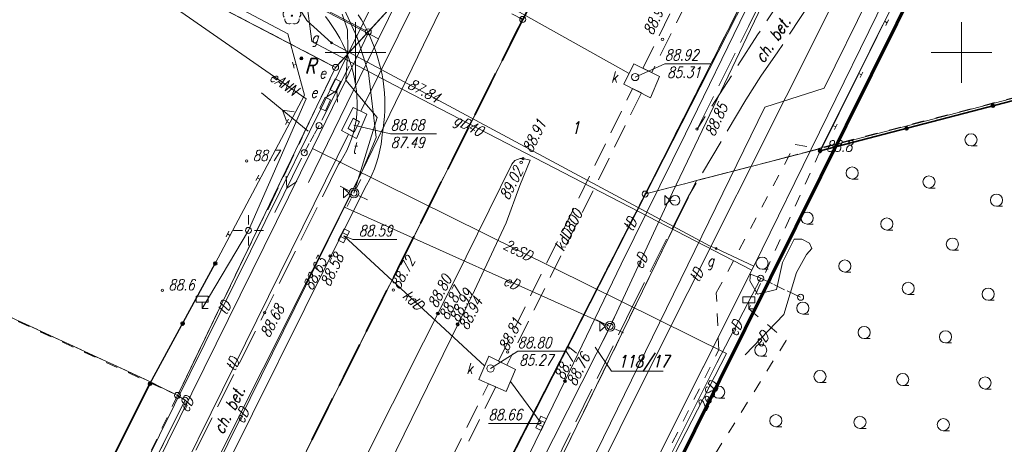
# Model space of a CAD drawing. Extents: x 7506644 to 7509529, y 5798919 to 5803521.
# Tile 15 of 25: x 7507472 to 7507554, y 5799518 to 5799553. Entities that reach past the tile are written whole.
import ezdxf

# ---------------------------------------------------------------- set-up
doc = ezdxf.new("R2010")
doc.units = 0
doc.header["$MEASUREMENT"] = 0
for name, pattern in [('4001', [0]), ('4002', [2, 1, -1]), ('4003', [3, 2, -1]), ('4004', [4, 3, -1]), ('4010', [5, 3, -2]), ('4214', [5, 3, -2]), ('4220', [3, 2, -1]), ('4230', [2, 1, -1])]:
    doc.linetypes.add(name, pattern=pattern)
doc.layers.get('0').update_dxf_attribs({"linetype": 'CONTINUOUS', "lineweight": 18})
for name, color, linetype, lineweight in [('1', 7, 'CONTINUOUS', 18), ('1001_znak_oznaczajacy_punkt_zal', 7, 'CONTINUOUS', 18), ('1135_siatka_kwadratow_znak_wewn', 7, 'CONTINUOUS', 18), ('1281_kropka_ogrodzenia', 7, 'CONTINUOUS', 35), ('1285_symbol_pomocniczy_ogrodzen', 7, 'CONTINUOUS', 18), ('1361_PODPORA_PRZEWODU_LUB_LATAR', 7, 'CONTINUOUS', 18), ('1363_LATARNIA', 7, 'CONTINUOUS', 18), ('1366_LINIA_NAPOWIETRZNA_ENN', 1, 'CONTINUOUS', 18), ('1422_DRZEWO_LISCIASTE_POMIERZON', 104, 'CONTINUOUS', 18), ('1434_ZAKRZEWIENIE__SYMBOL_', 104, 'CONTINUOUS', 18), ('1571_ZNAK_SYGNALIZACJI_SWIETLNE', 7, 'CONTINUOUS', 18), ('1572_tablica_informacyjna', 7, 'CONTINUOUS', 18), ('1706_wlaz_okragly', 7, 'CONTINUOUS', 18), ('1728_KRATKA_SCIEKOWA', 7, 'CONTINUOUS', 18), ('1743_GAZ_-_ARMATURA_SYMBOL', 7, 'CONTINUOUS', 18), ('2361_SLUP_PRZEWODOW_NAPOWIETRZN', 7, 'CONTINUOUS', 18), ('2366_LINIA_NAPOWIETRZNA_ENN_ZNA', 1, 'CONTINUOUS', 18), ('4281_OGRODZENIE_ZNAK_LINIOWY', 7, 'CONTINUOUS', 35), ('4285_OGRODZENIE_NIETRWALE_ZNAK_', 7, 'CONTINUOUS', 18), ('4511_KRAWEDZ_JEZDNI', 7, 'CONTINUOUS', 18), ('4512_KRAWEZNIK', 7, 'CONTINUOUS', 18), ('4513_KRAWEDZ_CHODNIKA', 7, 'CONTINUOUS', 18), ('4711_WODA_OS_PRZEWODU', 5, 'CONTINUOUS', 18), ('4721_OS_PRZEWODU_KANALIZACYJNEG', 14, 'CONTINUOUS', 18), ('4761_ENERGIA_PRZEWOD_-_OS', 1, 'CONTINUOUS', 18), ('5171_ZAKRES_PRACY_GEODEZYJNEJ', 3, 'CONTINUOUS', 70), ('5434_ZAKRZEWIENIE', 104, 'CONTINUOUS', 18), ('5721_KANALIZACJA_-_OBRYS_OBUDOW', 14, 'CONTINUOUS', 18), ('5722_KOMORA_NA_PRZEWODZIE_KANAL', 14, 'CONTINUOUS', 18), ('5753_TELEFON_-_ARMATURA_OBRYS', 7, 'CONTINUOUS', 18), ('6721', 14, 'CONTINUOUS', 18), ('6761', 1, 'CONTINUOUS', 18), ('_POMIAR', 1, 'CONTINUOUS', 18)]:
    doc.layers.add(name, color=color, linetype=linetype, lineweight=lineweight)
for name, color, linetype, lineweight, true_color in [('1246_GRANICZNIK', 7, 'CONTINUOUS', 18, 0x008000), ('1811_PIKIETA_DO_0_01M', 7, 'CONTINUOUS', 18, 0xab744f), ('1812_PIKIETA_DO_0_1M', 7, 'CONTINUOUS', 18, 0xab744f), ('4741_GAZ_OS_PRZEWODU', 52, 'CONTINUOUS', 18, 0xbdbd00), ('4751_TELEFON_PRZEWOD_-_OS', 7, 'CONTINUOUS', 18, 0xff9100), ('5214_OBREB', 7, '4214', 35, 0x008000), ('5216_DZIALKA', 7, 'CONTINUOUS', 18, 0x008000), ('5220_KONTUR_KLASYFIKACYJNY', 7, '4220', 18, 0x008000), ('5230_KONTUR_UZYTKU_GRUNTOWEGO', 7, '4230', 18, 0x008000), ('5752_KOMORA_TELEFON_OBRYS', 7, 'CONTINUOUS', 18, 0xff9100), ('6216', 7, 'CONTINUOUS', 18, 0x008000), ('6740', 52, 'CONTINUOUS', 18, 0xbdbd00), ('6741', 52, 'CONTINUOUS', 18, 0xbdbd00), ('6750', 7, 'CONTINUOUS', 18, 0xff9100), ('6751', 7, 'CONTINUOUS', 18, 0xff9100), ('6801', 7, 'CONTINUOUS', 18, 0xab744f)]:
    doc.layers.add(name, color=color, linetype=linetype, lineweight=lineweight, true_color=true_color)
doc.styles.get("Standard").update_dxf_attribs({"font": 'simplex.shx'})

# ---------------------------------------------------------------- blocks, each defined once
blk = doc.blocks.new('1743')
at = {"layer": '1743_GAZ_-_ARMATURA_SYMBOL', "linetype": 'Continuous'}
for radius in [0.16, 0.08]:
    blk.add_circle((0, 0), radius, dxfattribs=at)
blk = doc.blocks.new('1281')
at = {"layer": '1281_kropka_ogrodzenia', "linetype": 'Continuous'}
for radius in [0.24, 0.16, 0.08]:
    blk.add_circle((0, 0), radius, dxfattribs=at)
blk = doc.blocks.new('1001')
at = {"layer": '1001_znak_oznaczajacy_punkt_zal', "linetype": 'Continuous'}
blk.add_line((0, 0), (0, 0), dxfattribs=at)
blk = doc.blocks.new('1366')
at = {"layer": '1366_LINIA_NAPOWIETRZNA_ENN', "linetype": 'Continuous'}
for p, q in [((0, 1), (0, 11)), ((-1, 4.8), (0, 6.5)), ((1, 4.8), (0, 6.5))]:
    blk.add_line(p, q, dxfattribs=at)
blk = doc.blocks.new('1572')
at = {"layer": '1572_tablica_informacyjna', "linetype": 'Continuous'}
for p, q in [((1, 2), (-1, 2)), ((-1, 2), (-1, 1)), ((1, 1), (1, 2)), ((-1, 1), (0, 1)), ((0, 0), (0, 1)), ((0, 1), (1, 1)), ((1, 0), (0, 0))]:
    blk.add_line(p, q, dxfattribs=at)
blk = doc.blocks.new('1363')
for p, q in [((0, 1), (0, 2.5)), ((-1, 0), (-2.5, 0)), ((2.5, 0), (1, 0)), ((0, -2.5), (0, -1))]:
    blk.add_line(p, q)
blk.add_circle((0, 0), 0.5)
blk = doc.blocks.new('1285')
at = {"layer": '1285_symbol_pomocniczy_ogrodzen', "linetype": 'Continuous'}
for p, q in [((0, 0), (0.5, 0)), ((0.5, 0.5), (0.5, -0.5))]:
    blk.add_line(p, q, dxfattribs=at)
blk = doc.blocks.new('1812')
at = {"layer": '1812_PIKIETA_DO_0_1M', "color": 7, "linetype": 'Continuous'}
blk.add_circle((0, 0), 0.2, dxfattribs=at)
blk = doc.blocks.new('1422')
at = {"layer": '1422_DRZEWO_LISCIASTE_POMIERZON', "linetype": 'Continuous'}
blk.add_circle((0, 0), 0.1, dxfattribs=at)
for centre, start, end in [((-0.71, 0.23), 102.5, 221.75), ((0, 0.75), 30.19, 149.77), ((0.71, 0.23), 318.3, 77.49), ((-0.44, -0.61), 174.33, 293.45), ((0.44, -0.61), 246.24, 5.74)]:
    blk.add_arc(centre, 0.75, start, end, dxfattribs=at)
blk = doc.blocks.new('1246')
at = {"layer": '1246_GRANICZNIK', "linetype": 'Continuous'}
for radius in [0.5, 0.05]:
    blk.add_circle((0, 0), radius, dxfattribs=at)
blk = doc.blocks.new('1811')
at = {"layer": '1811_PIKIETA_DO_0_01M', "color": 7, "linetype": 'Continuous'}
blk.add_circle((0, 0), 0.2, dxfattribs=at)
blk = doc.blocks.new('1728')
at = {"layer": '1728_KRATKA_SCIEKOWA', "linetype": 'Continuous'}
for p, q in [((-1.05, 0.5), (1.05, 0.5)), ((-1.05, -0.5), (-1.05, 0.5)), ((-0.35, 0.5), (-0.35, -0.5)), ((0.35, 0.5), (0.35, -0.5)), ((1.05, 0.5), (1.05, -0.5)), ((1.05, -0.5), (-1.05, -0.5))]:
    blk.add_line(p, q, dxfattribs=at)
blk = doc.blocks.new('1706')
at = {"layer": '1706_wlaz_okragly', "linetype": 'Continuous'}
blk.add_circle((0, 0), 0.6, dxfattribs=at)
blk = doc.blocks.new('1571')
at = {"color": 0}
blk.add_lwpolyline([(-0.4, 0), (-0.85, -0.4), (-0.85, 0.4)], close=True, dxfattribs=at)
blk.add_circle((0, 0), 0.4, dxfattribs=at)
blk = doc.blocks.new('2361')
at = {"layer": '2361_SLUP_PRZEWODOW_NAPOWIETRZN', "linetype": 'Continuous'}
for p, q in [((0, 0.66), (0, 1)), ((0, 0.33), (0, 0.6)), ((0, 0), (0, 0.3))]:
    blk.add_line(p, q, dxfattribs=at)
blk = doc.blocks.new('1361')
at = {"layer": '1361_PODPORA_PRZEWODU_LUB_LATAR', "linetype": 'Continuous'}
blk.add_circle((0, 0), 0.5, dxfattribs=at)
blk = doc.blocks.new('1434')
at = {"layer": '1434_ZAKRZEWIENIE__SYMBOL_', "linetype": 'Continuous'}
blk.add_line((0, -1), (1, -1), dxfattribs=at)
blk.add_circle((0, 0), 1, dxfattribs=at)
blk = doc.blocks.new('1135')
at = {"layer": '1135_siatka_kwadratow_znak_wewn', "linetype": 'Continuous'}
for p, q in [((0, 5), (0, -5)), ((-5, 0), (5, 0))]:
    blk.add_line(p, q, dxfattribs=at)

msp = doc.modelspace()

# ---------------------------------------------------------------- linework, layer by layer
at = {"linetype": 'Continuous'}
for p, q in [((7507525.52, 5799549.07), (7507523.074, 5799547.968)), ((7507525.52, 5799549.07), (7507529.343, 5799549.07)), ((7507513.386, 5799525.334), (7507511.145, 5799523.916)), ((7507513.386, 5799525.334), (7507517.243, 5799525.334))]:
    msp.add_line(p, q, dxfattribs=at)
at = {"layer": '4281_OGRODZENIE_ZNAK_LINIOWY', "linetype": '4001'}
for p, q in [((7507538.33, 5799541.866), (7507666.683, 5799575.471)), ((7507483.049, 5799522.648), (7507477.652, 5799511.958))]:
    msp.add_line(p, q, dxfattribs=at)
at = {"layer": '4285_OGRODZENIE_NIETRWALE_ZNAK_', "linetype": '4001'}
for p, q in [((7507538.33, 5799541.82), (7507557.48, 5799580.5)), ((7507468.18, 5799565.51), (7507494.43, 5799551.53)), ((7507494.43, 5799551.53), (7507495.8, 5799546.48)), ((7507495.8, 5799546.48), (7507488.44, 5799532.58))]:
    msp.add_line(p, q, dxfattribs=at)
at = {"layer": '4511_KRAWEDZ_JEZDNI', "linetype": '4003'}
msp.add_line((7507492.765, 5799537.019), (7507495.604, 5799542.979), dxfattribs=at)
at = {"layer": '4512_KRAWEZNIK', "linetype": '4001'}
for p, q in [((7507500.491, 5799552.679), (7507500.233, 5799553.107)), ((7507527.221, 5799543.27), (7507532.192, 5799553.521)), ((7507500.734, 5799552.242), (7507500.491, 5799552.679)), ((7507500.962, 5799551.797), (7507500.734, 5799552.242)), ((7507501.175, 5799551.345), (7507500.962, 5799551.797)), ((7507501.356, 5799550.925), (7507501.175, 5799551.345)), ((7507501.539, 5799550.46), (7507501.356, 5799550.925)), ((7507501.706, 5799549.989), (7507501.539, 5799550.46)), ((7507501.857, 5799549.512), (7507501.706, 5799549.989)), ((7507501.992, 5799549.031), (7507501.857, 5799549.512)), ((7507502.111, 5799548.545), (7507501.992, 5799549.031)), ((7507502.192, 5799548.137), (7507502.111, 5799548.545)), ((7507502.275, 5799547.644), (7507502.192, 5799548.137)), ((7507502.339, 5799547.148), (7507502.275, 5799547.644)), ((7507502.384, 5799546.65), (7507502.339, 5799547.148)), ((7507502.412, 5799546.151), (7507502.384, 5799546.65)), ((7507502.422, 5799545.651), (7507502.412, 5799546.151)), ((7507502.415, 5799545.205), (7507502.422, 5799545.651)), ((7507502.346, 5799544.208), (7507502.39, 5799544.706)), ((7507502.39, 5799544.706), (7507502.415, 5799545.205)), ((7507502.285, 5799543.712), (7507502.346, 5799544.208)), ((7507502.177, 5799542.917), (7507502.206, 5799543.218)), ((7507502.206, 5799543.218), (7507502.285, 5799543.712)), ((7507521.929, 5799532.513), (7507527.221, 5799543.27)), ((7507502.016, 5799541.931), (7507502.109, 5799542.422)), ((7507502.109, 5799542.422), (7507502.177, 5799542.917)), ((7507501.758, 5799540.965), (7507501.899, 5799541.445)), ((7507501.899, 5799541.445), (7507502.016, 5799541.931)), ((7507501.56, 5799540.405), (7507501.729, 5799540.875)), ((7507501.729, 5799540.875), (7507501.758, 5799540.965)), ((7507508.205, 5799531.232), (7507512.897, 5799540.767)), ((7507512.897, 5799540.767), (7507513.136, 5799541.079)), ((7507513.136, 5799541.079), (7507513.595, 5799541.257)), ((7507514.407, 5799541.107), (7507513.558, 5799539.011)), ((7507513.595, 5799541.257), (7507513.826, 5799541.239)), ((7507513.826, 5799541.239), (7507514.407, 5799541.107)), ((7507501.153, 5799539.492), (7507501.368, 5799539.943)), ((7507501.368, 5799539.943), (7507501.56, 5799540.405)), ((7507497.981, 5799533.192), (7507500.915, 5799539.052)), ((7507500.915, 5799539.052), (7507501.153, 5799539.492)), ((7507513.558, 5799539.011), (7507512.436, 5799535.935)), ((7507512.436, 5799535.935), (7507509.815, 5799530.353)), ((7507486.581, 5799510.31), (7507497.981, 5799533.192)), ((7507521.929, 5799532.513), (7507517.264, 5799522.881)), ((7507486.925, 5799489.031), (7507508.205, 5799531.232)), ((7507509.815, 5799530.353), (7507486.556, 5799482.842)), ((7507517.264, 5799522.881), (7507512.142, 5799512.306))]:
    msp.add_line(p, q, dxfattribs=at)
at = {"layer": '4513_KRAWEDZ_CHODNIKA', "linetype": '4004'}
for p, q in [((7507532.42, 5799552.13), (7507538.81, 5799565.14)), ((7507537.76, 5799558.46), (7507533.17, 5799551.44)), ((7507539.65, 5799557.34), (7507534.85, 5799550.04)), ((7507497.516, 5799552.958), (7507497.826, 5799552.557)), ((7507497.826, 5799552.557), (7507498.115, 5799552.147)), ((7507498.115, 5799552.147), (7507498.383, 5799551.731)), ((7507528.18, 5799543.67), (7507532.42, 5799552.13)), ((7507498.383, 5799551.731), (7507498.462, 5799551.599)), ((7507498.462, 5799551.599), (7507498.704, 5799551.174)), ((7507498.704, 5799551.174), (7507498.933, 5799550.732)), ((7507533.17, 5799551.44), (7507528.18, 5799543.67)), ((7507498.933, 5799550.732), (7507499.145, 5799550.275)), ((7507499.145, 5799550.275), (7507499.34, 5799549.803)), ((7507499.34, 5799549.803), (7507499.516, 5799549.32)), ((7507534.85, 5799550.04), (7507533.45, 5799548.04)), ((7507499.516, 5799549.32), (7507499.671, 5799548.828)), ((7507499.671, 5799548.828), (7507499.805, 5799548.329)), ((7507499.805, 5799548.329), (7507499.918, 5799547.828)), ((7507533.45, 5799548.04), (7507532.2, 5799546.08)), ((7507499.918, 5799547.828), (7507500.007, 5799547.325)), ((7507500.007, 5799547.325), (7507500.075, 5799546.826)), ((7507500.075, 5799546.826), (7507500.12, 5799546.33)), ((7507500.12, 5799546.33), (7507500.143, 5799545.88)), ((7507500.143, 5799545.88), (7507500.142, 5799545.397)), ((7507532.2, 5799546.08), (7507527.48, 5799538.14)), ((7507500.112, 5799544.899), (7507500.051, 5799544.392)), ((7507500.142, 5799545.397), (7507500.112, 5799544.899)), ((7507499.958, 5799543.881), (7507499.834, 5799543.372)), ((7507500.051, 5799544.392), (7507499.958, 5799543.881)), ((7507499.834, 5799543.372), (7507499.678, 5799542.87)), ((7507499.493, 5799542.381), (7507499.282, 5799541.91)), ((7507499.678, 5799542.87), (7507499.493, 5799542.381)), ((7507499.046, 5799541.461), (7507498.792, 5799541.037)), ((7507499.282, 5799541.91), (7507499.046, 5799541.461)), ((7507498.614, 5799540.77), (7507492.517, 5799528.53)), ((7507498.792, 5799541.037), (7507498.614, 5799540.77)), ((7507527.48, 5799538.14), (7507523.02, 5799529.38)), ((7507523.02, 5799529.38), (7507514.73, 5799512.52)), ((7507483.25, 5799510.02), (7507492.52, 5799528.53))]:
    msp.add_line(p, q, dxfattribs=at)
at = {"layer": '4711_WODA_OS_PRZEWODU', "linetype": '4001'}
for p, q in [((7507538.659, 5799547.035), (7507563.619, 5799597.673)), ((7507533.78, 5799545.485), (7507538.659, 5799547.035)), ((7507517.717, 5799512.625), (7507533.78, 5799545.485))]:
    msp.add_line(p, q, dxfattribs=at)
at = {"layer": '4721_OS_PRZEWODU_KANALIZACYJNEG', "linetype": '4001'}
for p, q in [((7507522.57, 5799548.26), (7507487.88, 5799567.75)), ((7507510.66, 5799524.12), (7507499.04, 5799534.87)), ((7507512.79, 5799522.84), (7507515.31, 5799519.39))]:
    msp.add_line(p, q, dxfattribs=at)
at = {"layer": '4741_GAZ_OS_PRZEWODU', "linetype": '4001'}
for p, q in [((7507532.87, 5799532.35), (7507547.52, 5799562.31)), ((7507493.232, 5799557.168), (7507496.002, 5799552.619)), ((7507496.4, 5799550.91), (7507495.8, 5799555.52)), ((7507496.002, 5799552.619), (7507498.022, 5799550.779)), ((7507503.17, 5799547.33), (7507496.4, 5799550.91)), ((7507498.022, 5799550.779), (7507529.212, 5799534.035)), ((7507532.71, 5799532.03), (7507503.17, 5799547.33)), ((7507529.212, 5799534.035), (7507529.765, 5799533.807)), ((7507529.765, 5799533.807), (7507532.872, 5799532.346)), ((7507532.87, 5799532.35), (7507516.15, 5799499.05)), ((7507532.71, 5799532.03), (7507516.15, 5799499.05)), ((7507532.872, 5799532.346), (7507532.71, 5799532.03))]:
    msp.add_line(p, q, dxfattribs=at)
at = {"layer": '4751_TELEFON_PRZEWOD_-_OS', "linetype": '4001'}
for p, q in [((7507512.42, 5799576.53), (7507498.63, 5799548.33)), ((7507500.44, 5799545.14), (7507515, 5799574.5)), ((7507500.5, 5799540.08), (7507513.55, 5799566.96)), ((7507543.12, 5799561.52), (7507523.36, 5799522.08)), ((7507535.46, 5799560.91), (7507523.93, 5799538.28)), ((7507498.63, 5799548.33), (7507491.33, 5799533.61)), ((7507499.43, 5799543.25), (7507488.1, 5799520.25)), ((7507500.5, 5799540.08), (7507479.8, 5799498.88)), ((7507523.93, 5799538.28), (7507510.1, 5799511.1)), ((7507491.33, 5799533.61), (7507479.75, 5799510.15)), ((7507523.36, 5799522.08), (7507513.25, 5799501.82)), ((7507488.1, 5799520.25), (7507479.24, 5799502.4))]:
    msp.add_line(p, q, dxfattribs=at)
at = {"layer": '4761_ENERGIA_PRZEWOD_-_OS', "linetype": '4001'}
for p, q in [((7507506.69, 5799560.83), (7507501.9, 5799551.12)), ((7507495.923, 5799546.179), (7507476.543, 5799559.654)), ((7507485.74, 5799559.62), (7507501.9, 5799551.12)), ((7507525.84, 5799537.8), (7507534.5, 5799555.89)), ((7507498.91, 5799553.15), (7507499.34, 5799551.85)), ((7507500.15, 5799551.23), (7507499.11, 5799553.5)), ((7507499.22, 5799547.7), (7507501.04, 5799551.58)), ((7507499.34, 5799551.85), (7507499.37, 5799550.28)), ((7507501.09, 5799548.3), (7507500.15, 5799551.23)), ((7507501.9, 5799551.12), (7507496.12, 5799539.27)), ((7507499.37, 5799550.28), (7507499.22, 5799547.7)), ((7507501.72, 5799542.99), (7507501.09, 5799548.3)), ((7507496.47, 5799542.08), (7507499.22, 5799547.7)), ((7507501.8, 5799544.64), (7507499.22, 5799547.7)), ((7507491.176, 5799535.309), (7507495.923, 5799546.179)), ((7507499.87, 5799538.39), (7507501.8, 5799544.64)), ((7507500.5, 5799540.08), (7507501.72, 5799542.99)), ((7507496.47, 5799542.08), (7507475.69, 5799499.95)), ((7507530.6, 5799525.15), (7507496.47, 5799542.08)), ((7507480.78, 5799500.12), (7507500.5, 5799540.08)), ((7507521, 5799527.39), (7507525.84, 5799537.8)), ((7507525.84, 5799537.8), (7507526.37, 5799537.79)), ((7507521, 5799527.39), (7507499.1, 5799537.23)), ((7507487.357, 5799528.879), (7507491.176, 5799535.309)), ((7507535.24, 5799532.65), (7507536.18, 5799534.58)), ((7507536.18, 5799534.58), (7507536.82, 5799534.59)), ((7507536.82, 5799534.59), (7507537.45, 5799534.25)), ((7507537.45, 5799534.25), (7507537.65, 5799533.83)), ((7507537.22, 5799533.31), (7507536.39, 5799531.83)), ((7507537.65, 5799533.83), (7507537.22, 5799533.31)), ((7507534.74, 5799530.43), (7507535.24, 5799532.65)), ((7507532.6, 5799531.69), (7507532.53, 5799531.16)), ((7507533.43, 5799531.36), (7507532.6, 5799531.69)), ((7507536.39, 5799531.83), (7507535.33, 5799528.37)), ((7507533.43, 5799531.36), (7507529.81, 5799524.38)), ((7507532.53, 5799531.16), (7507533.18, 5799530.05)), ((7507533.18, 5799530.05), (7507534.74, 5799530.43)), ((7507535.33, 5799528.37), (7507532.15, 5799525.04)), ((7507507.48, 5799500.67), (7507521, 5799527.39)), ((7507530.6, 5799525.15), (7507515.06, 5799494.9)), ((7507529.81, 5799524.38), (7507515.06, 5799494.9))]:
    msp.add_line(p, q, dxfattribs=at)
at = {"layer": '5171_ZAKRES_PRACY_GEODEZYJNEJ', "linetype": '4001'}
msp.add_lwpolyline([(7507441.381, 5799618.651), (7507550.911, 5799564.995), (7507461.289, 5799384.525), (7507416.14, 5799405.708), (7507450.21, 5799471.417), (7507382.997, 5799500.645), (7507441.381, 5799618.651)], dxfattribs=at)
at = {"layer": '5214_OBREB', "linetype": '4010'}
for points in [[(7506941.86, 5799851.5), (7507513.8, 5799552.72), (7507400.06, 5799325.82), (7507201.63, 5798931.14), (7507195.64, 5798919.23), (7507163.99, 5798944.12), (7507130.84, 5798962.72), (7507063.89, 5798992.75), (7507053.14, 5799007.6), (7507044.88, 5799035.14), (7507037.13, 5799045.14), (7507005.54, 5799054.24), (7506958.94, 5799055.53), (7506768.44, 5799129.49), (7506956.27, 5799490.74), (7506957.45, 5799622.62), (7506950.92, 5799783.61), (7506941.86, 5799851.5)], [(7507622.96, 5799765.71), (7507636.06, 5799762.71), (7507833.44, 5799714.55), (7508255.64, 5799610.41), (7508265.61, 5799606.74), (7508557.8, 5799532.04), (7508568.25, 5799529.29), (7508560.95, 5799527.44), (7508372.63, 5799473.61), (7508354.23, 5799469.56), (7508208.4, 5799427.14), (7508126.76, 5799403.73), (7508080.37, 5799392.13), (7508065.52, 5799391.22), (7507865.1, 5799340.7), (7507593.19, 5799272.16), (7507566.75, 5799275.5), (7507542.45, 5799287.05), (7507413.16, 5799321.87), (7507400.06, 5799325.82), (7507513.8, 5799552.72), (7507622.96, 5799765.71)]]:
    msp.add_lwpolyline(points, dxfattribs=at)
at = {"layer": '5216_DZIALKA', "linetype": '4001'}
for p, q in [((7507524.013, 5799538.533), (7507590.687, 5799670.687)), ((7507590.687, 5799670.687), (7507524.013, 5799538.533)), ((7507575.489, 5799616.466), (7507538.541, 5799542.314)), ((7507538.541, 5799542.314), (7507575.489, 5799616.466)), ((7507538.672, 5799542.153), (7507670.788, 5799576.537)), ((7507670.788, 5799576.537), (7507538.672, 5799542.153)), ((7507454.222, 5799571.794), (7507498.138, 5799548.876)), ((7507500.838, 5799551.816), (7507488.802, 5799558.104)), ((7507488.802, 5799558.104), (7507500.838, 5799551.816)), ((7507498.529, 5799548.944), (7507505.651, 5799556.706)), ((7507505.651, 5799556.706), (7507501.229, 5799551.884)), ((7507498.138, 5799548.876), (7507487.142, 5799554.624)), ((7507513.688, 5799552.497), (7507400.172, 5799326.043)), ((7507400.172, 5799326.043), (7507513.688, 5799552.497)), ((7507500.891, 5799551.516), (7507498.529, 5799548.944)), ((7507498.252, 5799548.535), (7507485.428, 5799521.915)), ((7507485.428, 5799521.915), (7507498.252, 5799548.535)), ((7507482.613, 5799523.035), (7507439.757, 5799542.845)), ((7507439.757, 5799542.845), (7507482.613, 5799523.035)), ((7507538.188, 5799542.027), (7507528.372, 5799539.483)), ((7507528.372, 5799539.483), (7507538.188, 5799542.027)), ((7507528.02, 5799539.195), (7507514.84, 5799512.155)), ((7507514.84, 5799512.155), (7507528.02, 5799539.195)), ((7507524.142, 5799538.373), (7507527.888, 5799539.357)), ((7507527.888, 5799539.357), (7507524.142, 5799538.373)), ((7507511.514, 5799514.043), (7507523.786, 5799538.087)), ((7507523.786, 5799538.087), (7507511.514, 5799514.043)), ((7507485.096, 5799521.802), (7507483.064, 5799522.818)), ((7507483.064, 5799522.818), (7507485.096, 5799521.802)), ((7507485.53, 5799521.554), (7507485.73, 5799521.426)), ((7507485.73, 5799521.426), (7507485.53, 5799521.554)), ((7507485.828, 5799521.066), (7507468.612, 5799486.554)), ((7507468.612, 5799486.554), (7507485.828, 5799521.066))]:
    msp.add_line(p, q, dxfattribs=at)
at = {"layer": '5220_KONTUR_KLASYFIKACYJNY', "linetype": '4003'}
msp.add_lwpolyline([(7507514.73, 5799511.93), (7507528.13, 5799539.42), (7507538.43, 5799542.09), (7507575.6, 5799616.69), (7507662.76, 5799580.08)], dxfattribs=at)
at = {"layer": '5230_KONTUR_UZYTKU_GRUNTOWEGO', "linetype": '4002'}
for points in [[(7506950.72, 5799846.87), (7507505.82, 5799556.89), (7507498.36, 5799548.76), (7507454, 5799571.91), (7507455.83, 5799575.57), (7507416.72, 5799595.98), (7507395.69, 5799606.98), (7507374.21, 5799618.28), (7507357.52, 5799626.9), (7507315.41, 5799649.08), (7507271.11, 5799671.87), (7507249.71, 5799683.06), (7507228.11, 5799694.56), (7507129.04, 5799746.24), (7507111.99, 5799755.01), (7507110.4, 5799752.04), (7507107.01, 5799753.86), (7506947.55, 5799836.47), (7506950.72, 5799846.87)], [(7507400.06, 5799325.82), (7507513.8, 5799552.72), (7507622.96, 5799765.71)], [(7507622.96, 5799765.71), (7507636.06, 5799762.71), (7507645.07, 5799760.51), (7507644.28, 5799755.89), (7507644.09, 5799754.74), (7507637.19, 5799751.4), (7507634.15, 5799744.64), (7507629.45, 5799734.15), (7507627.16, 5799729.05), (7507621.16, 5799715.29), (7507620, 5799713.08), (7507612.43, 5799715.11), (7507602.19, 5799694.19), (7507592.46, 5799674.29), (7507606.3, 5799670.52), (7507606.05, 5799669.86), (7507605.04, 5799667.25), (7507590.8, 5799670.91), (7507523.9, 5799538.31), (7507511.4, 5799513.82)], [(7507538.43, 5799542.09), (7507528.13, 5799539.42), (7507523.9, 5799538.31), (7507590.8, 5799670.91), (7507605.04, 5799667.25), (7507601.72, 5799658.61), (7507601.35, 5799658.71), (7507594.88, 5799656.52), (7507592.19, 5799651), (7507592.45, 5799650.83), (7507591.79, 5799649.48), (7507575.6, 5799616.69), (7507538.43, 5799542.09)], [(7507454, 5799571.91), (7507498.36, 5799548.76), (7507485.32, 5799521.69), (7507482.84, 5799522.93), (7507439.53, 5799542.95), (7507442.91, 5799549.71), (7507454, 5799571.91)], [(7507505.82, 5799556.89), (7507513.8, 5799552.72), (7507400.06, 5799325.82), (7507201.63, 5798931.14)], [(7507356.22, 5799262.5), (7507382.81, 5799317.13), (7507384.33, 5799324.72), (7507385.15, 5799328.81), (7507390.98, 5799342.43), (7507399.43, 5799360.39), (7507400.73, 5799360.05), (7507465.2, 5799487.83), (7507468.5, 5799486.33), (7507485.94, 5799521.29), (7507485.32, 5799521.69), (7507498.36, 5799548.76), (7507505.82, 5799556.89)], [(7507439.53, 5799542.95), (7507482.84, 5799522.93), (7507485.32, 5799521.69), (7507485.94, 5799521.29), (7507468.5, 5799486.33), (7507465.2, 5799487.83), (7507422.19, 5799507.63), (7507427.1, 5799517.85), (7507439.53, 5799542.95)], [(7507439.53, 5799542.95), (7507485.32, 5799521.69), (7507468.5, 5799486.33), (7507465.2, 5799487.83), (7507422.19, 5799507.63), (7507427.1, 5799517.85), (7507439.53, 5799542.95)]]:
    msp.add_lwpolyline(points, dxfattribs=at)
at = {"layer": '5434_ZAKRZEWIENIE', "linetype": '4002'}
for points in [[(7507511.33, 5799425.52), (7507512.94, 5799458.46), (7507523.36, 5799478.26), (7507527.17, 5799478.72), (7507534.41, 5799493.18), (7507519.88, 5799505.25), (7507529.97, 5799525.45), (7507529.77, 5799530.16), (7507536.26, 5799542.4), (7507538.21, 5799542.08), (7507648.36, 5799570.7), (7507605.74, 5799452.07), (7507548.31, 5799435.73), (7507511.33, 5799425.52)], [(7507538.33, 5799541.866), (7507532.46, 5799528.83), (7507535.53, 5799526.23), (7507525.06, 5799509.46), (7507534.99, 5799495.29), (7507542.43, 5799487.9)]]:
    msp.add_lwpolyline(points, dxfattribs=at)
at = {"layer": '5721_KANALIZACJA_-_OBRYS_OBUDOW', "linetype": '4003'}
for points in [[(7507523.72, 5799548.69), (7507535.97, 5799573.44), (7507536.67, 5799573.06), (7507524.44, 5799548.33), (7507523.72, 5799548.69)], [(7507511.8, 5799524.52), (7507522.86, 5799547.01), (7507523.59, 5799546.65), (7507512.48, 5799524.19), (7507511.8, 5799524.52)], [(7507511.57, 5799522.4), (7507487.19, 5799472.98), (7507486.52, 5799473.35), (7507510.98, 5799522.66), (7507511.57, 5799522.4)]]:
    msp.add_lwpolyline(points, dxfattribs=at)
at = {"layer": '5722_KOMORA_NA_PRZEWODZIE_KANAL', "linetype": '4001'}
for points in [[(7507522.97, 5799549.06), (7507525.09, 5799548.01), (7507524.35, 5799546.26), (7507522.13, 5799547.38), (7507522.97, 5799549.06)], [(7507510.99, 5799524.92), (7507513.21, 5799523.83), (7507512.44, 5799522.01), (7507510.19, 5799523.02), (7507510.99, 5799524.92)]]:
    msp.add_lwpolyline(points, dxfattribs=at)
at = {"layer": '5752_KOMORA_TELEFON_OBRYS', "linetype": '4001'}
msp.add_lwpolyline([(7507499.82, 5799545.44), (7507500.95, 5799544.89), (7507500.08, 5799542.9), (7507498.86, 5799543.56), (7507499.82, 5799545.44)], dxfattribs=at)
at = {"layer": '5753_TELEFON_-_ARMATURA_OBRYS', "linetype": '4001'}
msp.add_lwpolyline([(7507499.39, 5799543.72), (7507499.82, 5799544.58), (7507500.33, 5799544.28), (7507499.89, 5799543.43), (7507499.39, 5799543.72)], dxfattribs=at)
at = {"layer": '6216', "linetype": 'Continuous'}
for q in [(7507519.765, 5799525.675), (7507525.393, 5799523.705)]:
    msp.add_line((7507521.123, 5799523.705), q, dxfattribs=at)
at = {"layer": '6721', "linetype": 'Continuous'}
for p, q in [((7507499.784, 5799534.562), (7507499.041, 5799534.867)), ((7507499.784, 5799534.562), (7507503.408, 5799534.56)), ((7507510.97, 5799519.386), (7507514.575, 5799519.384)), ((7507514.575, 5799519.384), (7507515.31, 5799519.388))]:
    msp.add_line(p, q, dxfattribs=at)
at = {"layer": '6751', "linetype": 'Continuous'}
for q in [(7507499.86, 5799544.005), (7507506.698, 5799543.286)]:
    msp.add_line((7507502.903, 5799543.288), q, dxfattribs=at)
at = {"layer": '_POMIAR', "color": 7, "linetype": '4001', "lineweight": 30}
msp.add_line((7507483.05, 5799522.65, 88.4), (7507488.44, 5799532.58, 88.4), dxfattribs=at)
at = {"layer": '_POMIAR', "color": 7, "linetype": 'Continuous', "lineweight": 18, "elevation": 88.4}
for points in [[(7507497.876, 5799546.93), (7507498.315, 5799547.829), (7507498.764, 5799547.61), (7507498.325, 5799546.711)], [(7507497.5, 5799546.299), (7507497.951, 5799546.083), (7507497.52, 5799545.181), (7507497.069, 5799545.397)]]:
    msp.add_lwpolyline(points, close=True, dxfattribs=at)
at = {"layer": '_POMIAR', "color": 7, "linetype": 'Continuous', "lineweight": 18}
for centre, radius in [((7507495.54, 5799549.51, 88.4), 0.12), ((7507495.54, 5799549.51, 88.4), 0.08), ((7507495.54, 5799549.51, 88.4), 0.04), ((7507491.03, 5799541.04, 88.7), 0.1), ((7507484.07, 5799530.37, 88.6), 0.1)]:
    msp.add_circle(centre, radius, dxfattribs=at)

# ---------------------------------------------------------------- block references
at = {"layer": '1135_siatka_kwadratow_znak_wewn', "xscale": 0.5, "yscale": 0.5}
for p in [(7507500, 5799550), (7507550, 5799550)]:
    msp.add_blockref('1135', p, dxfattribs=at)
at = {"layer": '1246_GRANICZNIK', "xscale": 0.5, "yscale": 0.5}
for p in [(7507513.8, 5799552.72), (7507501.06, 5799551.7), (7507498.36, 5799548.76), (7507523.9, 5799538.31), (7507485.32, 5799521.69), (7507485.94, 5799521.29)]:
    msp.add_blockref('1246', p, dxfattribs=at)
at = {"layer": '1363_LATARNIA'}
for p, xscale, yscale, rotation in [((7507499.87, 5799538.39), 0.4999999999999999, 0.4999999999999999, 153.355796), ((7507521, 5799527.39), 0.5, 0.5, 154.161591)]:
    msp.add_blockref('1363', p, dxfattribs=dict(at, xscale=xscale, yscale=yscale, rotation=rotation))
at = {"layer": '1363_LATARNIA', "xscale": 0.5, "yscale": 0.5}
msp.add_blockref('1363', (7507491.176, 5799535.309), dxfattribs=at)
at = {"layer": '1366_LINIA_NAPOWIETRZNA_ENN', "xscale": 0.5, "yscale": 0.5}
for p, rotation in [((7507497, 5799543.96), 333.293148), ((7507495.78, 5799541.72), 153.904991)]:
    msp.add_blockref('1366', p, dxfattribs=dict(at, rotation=rotation))
at = {"layer": '1422_DRZEWO_LISCIASTE_POMIERZON', "xscale": 0.5, "yscale": 0.5}
msp.add_blockref('1422', (7507494.76, 5799553.03), dxfattribs=at)
at = {"layer": '1571_ZNAK_SYGNALIZACJI_SWIETLNE'}
for p in [(7507499.87, 5799538.39), (7507526.37, 5799537.79), (7507521, 5799527.39)]:
    msp.add_blockref('1571', p, dxfattribs=at)
at = {"layer": '1572_tablica_informacyjna', "xscale": 0.5, "yscale": 0.5}
for p in [(7507487.357, 5799528.879), (7507532.46, 5799528.83)]:
    msp.add_blockref('1572', p, dxfattribs=at)
at = {"layer": '1706_wlaz_okragly', "xscale": 0.5, "yscale": 0.5}
for p in [(7507523.074, 5799547.968), (7507511.145, 5799523.916)]:
    msp.add_blockref('1706', p, dxfattribs=at)
at = {"layer": '1728_KRATKA_SCIEKOWA'}
for p, xscale, yscale, rotation in [((7507499.041, 5799534.867), 0.4999999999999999, 0.4999999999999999, 63.06610400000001), ((7507515.31, 5799519.388), 0.5, 0.5, 246.01112)]:
    msp.add_blockref('1728', p, dxfattribs=dict(at, xscale=xscale, yscale=yscale, rotation=rotation))
at = {"layer": '1743_GAZ_-_ARMATURA_SYMBOL', "xscale": 0.5, "yscale": 0.5}
for p in [(7507498.022, 5799550.779), (7507529.765, 5799533.807)]:
    msp.add_blockref('1743', p, dxfattribs=at)
at = {"layer": '1811_PIKIETA_DO_0_01M', "color": 7, "xscale": 0.5, "yscale": 0.5}
for p in [(7507525.329, 5799551.069), (7507528.18, 5799543.67), (7507513.67, 5799540.92), (7507513.826, 5799541.239), (7507497.9, 5799533.2), (7507497.981, 5799533.192), (7507503.118, 5799530.386), (7507492.52, 5799528.53), (7507506.766, 5799528.468), (7507506.832, 5799528.442), (7507508.412, 5799527.572), (7507508.462, 5799527.548), (7507512.56, 5799525.28), (7507517.264, 5799522.881), (7507517.298, 5799522.856)]:
    msp.add_blockref('1811', p, dxfattribs=at)
at = {"layer": '1812_PIKIETA_DO_0_1M', "xscale": 0.5, "yscale": 0.5}
msp.add_blockref('1812', (7507538.33, 5799541.82), dxfattribs=at)
at = {"layer": '2361_SLUP_PRZEWODOW_NAPOWIETRZN', "xscale": 0.5}
for p, yscale, rotation in [((7507497, 5799543.96), 2.550686, 151.425395), ((7507533.43, 5799531.36), 3.645408, 244.489353)]:
    msp.add_blockref('2361', p, dxfattribs=dict(at, yscale=yscale, rotation=rotation))
at = {"layer": '2361_SLUP_PRZEWODOW_NAPOWIETRZN', "xscale": 0.5, "yscale": 0.5}
for p in [(7507497, 5799543.96), (7507495.78, 5799541.72), (7507533.43, 5799531.36), (7507536.72, 5799529.79)]:
    msp.add_blockref('1361', p, dxfattribs=at)
at = {"layer": '2366_LINIA_NAPOWIETRZNA_ENN_ZNA', "xscale": 0.5, "yscale": 0.5, "rotation": 50.56494100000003}
msp.add_blockref('1366', (7507496.484, 5799543.18), dxfattribs=at)
at = {"layer": '4281_OGRODZENIE_ZNAK_LINIOWY', "xscale": 0.5, "yscale": 0.5}
for p in [(7507552.591, 5799545.6), (7507545.461, 5799543.733), (7507538.33, 5799541.866), (7507483.049, 5799522.648)]:
    msp.add_blockref('1281', p, dxfattribs=at)
at = {"layer": '4285_OGRODZENIE_NIETRWALE_ZNAK_'}
for p, xscale, yscale, rotation in [((7507543.649, 5799552.564), 0.5, 0.5, 333.660545), ((7507495.115, 5799549.005), 0.5, 0.5, 195.178289), ((7507541.522, 5799548.267), 0.5, 0.5, 333.660545), ((7507494.573, 5799544.163), 0.4999999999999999, 0.4999999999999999, 152.098941), ((7507539.394, 5799543.969), 0.5, 0.5, 333.660545), ((7507492.12, 5799539.53), 0.4999999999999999, 0.4999999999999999, 152.098941), ((7507489.667, 5799534.897), 0.4999999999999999, 0.4999999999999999, 152.098941)]:
    msp.add_blockref('1285', p, dxfattribs=dict(at, xscale=xscale, yscale=yscale, rotation=rotation))
at = {"layer": '5216_DZIALKA', "xscale": 0.5, "yscale": 0.5}
for p in [(7507501.06, 5799551.7), (7507501.06, 5799551.7), (7507501.06, 5799551.7), (7507501.06, 5799551.7), (7507498.36, 5799548.76), (7507498.36, 5799548.76), (7507498.36, 5799548.76), (7507498.36, 5799548.76), (7507498.36, 5799548.76), (7507498.36, 5799548.76), (7507538.43, 5799542.09), (7507538.43, 5799542.09), (7507538.43, 5799542.09), (7507538.43, 5799542.09), (7507538.43, 5799542.09), (7507538.43, 5799542.09), (7507528.13, 5799539.42), (7507528.13, 5799539.42), (7507528.13, 5799539.42), (7507528.13, 5799539.42), (7507528.13, 5799539.42), (7507528.13, 5799539.42), (7507523.9, 5799538.31), (7507523.9, 5799538.31), (7507523.9, 5799538.31), (7507523.9, 5799538.31), (7507523.9, 5799538.31), (7507523.9, 5799538.31), (7507482.84, 5799522.93), (7507482.84, 5799522.93), (7507482.84, 5799522.93), (7507482.84, 5799522.93), (7507485.32, 5799521.69), (7507485.32, 5799521.69), (7507485.32, 5799521.69), (7507485.32, 5799521.69), (7507485.32, 5799521.69), (7507485.32, 5799521.69), (7507485.94, 5799521.29), (7507485.94, 5799521.29), (7507485.94, 5799521.29), (7507485.94, 5799521.29)]:
    msp.add_blockref('1001', p, dxfattribs=at)
at = {"layer": '5434_ZAKRZEWIENIE', "xscale": 0.5, "yscale": 0.5}
for p in [(7507550.78, 5799542.778), (7507540.978, 5799540.047), (7507547.311, 5799539.309), (7507552.883, 5799537.81), (7507537.26, 5799536.329), (7507543.842, 5799535.839), (7507549.243, 5799534.169), (7507533.542, 5799532.611), (7507540.372, 5799532.37), (7507545.603, 5799530.529), (7507552.197, 5799530.053), (7507536.903, 5799528.901), (7507541.963, 5799526.889), (7507548.67, 5799526.526), (7507533.433, 5799525.431), (7507538.322, 5799523.249), (7507545.144, 5799523), (7507551.937, 5799522.722), (7507529.964, 5799521.962), (7507534.682, 5799519.609), (7507541.617, 5799519.473), (7507548.496, 5799519.28)]:
    msp.add_blockref('1434', p, dxfattribs=at)
at = {"layer": '_POMIAR', "xscale": 0.5, "yscale": 0.5, "zscale": 0.5}
for name, p in [('1812', (7507491.03, 5799541.04, 88.7)), ('1812', (7507484.07, 5799530.37, 88.6)), ('1281', (7507483.05, 5799522.65))]:
    msp.add_blockref(name, p, dxfattribs=at)
at = {"layer": '_POMIAR', "color": 7, "lineweight": 30, "xscale": 0.5, "yscale": 0.5, "zscale": 0.5}
for p in [(7507488.44, 5799532.58), (7507485.745, 5799527.615)]:
    msp.add_blockref('1281', p, dxfattribs=at)

# ---------------------------------------------------------------- texts
at = {"oblique": 15, "width": 0.8}
for s, p in [('88.92', (7507525.52, 5799549.34)), ('85.31', (7507525.716, 5799547.9)), ('k', (7507521.074, 5799547.518)), ('88.80', (7507513.386, 5799525.604)), ('k', (7507509.145, 5799523.466)), ('85.27', (7507513.512, 5799524.164))]:
    msp.add_text(s, height=0.9, dxfattribs=at).set_placement(p)
at = {"layer": '1', "oblique": 15, "width": 0.8}
for rotation, p in [(56.67356, (7507533.661, 5799549.045)), (63.40896, (7507489.076, 5799518.417))]:
    msp.add_text('ch. bet.', height=1, rotation=rotation, dxfattribs=at).set_placement(p)
at = {"layer": '6216', "oblique": 15, "width": 0.8}
for s, p in [('1', (7507517.79, 5799543.29)), (' 118/17', (7507521.123, 5799524.005))]:
    msp.add_text(s, height=1, dxfattribs=at).set_placement(p)
at = {"layer": '6721', "oblique": 15, "width": 0.8}
for s, rotation, p in [('kdD800', 63.67424, (7507517.159, 5799533.503)), (' 88.59', 359.97, (7507499.784, 5799534.832)), ('kdD', 317.22819, (7507503.823, 5799529.832)), ('88.66 ', 359.97, (7507510.97, 5799519.656))]:
    msp.add_text(s, height=0.9, rotation=rotation, dxfattribs=at).set_placement(p)
at = {"layer": '6740', "oblique": 15, "width": 0.8}
for s, rotation, p in [('g', 359.97, (7507496.358, 5799550.779)), ('87.84', 331.76282, (7507504.215, 5799547.102)), ('g', 359.97, (7507528.998, 5799532.357))]:
    msp.add_text(s, height=0.9, rotation=rotation, dxfattribs=at).set_placement(p)
at = {"layer": '6741', "oblique": 15, "width": 0.8}
msp.add_text('gD40', height=0.9, rotation=332.61785, dxfattribs=at).set_placement((7507508.039, 5799544.162))
at = {"layer": '6750', "oblique": 15, "width": 0.8}
msp.add_text('t', height=0.9, rotation=359.97, dxfattribs=at).set_placement((7507499.717, 5799541.669))
at = {"layer": '6751', "oblique": 15, "width": 0.8}
for s, rotation, p in [('88.68', 359.97, (7507502.903, 5799543.558)), ('87.49', 359.97, (7507502.923, 5799542.118)), ('tD', 63.03578, (7507522.816, 5799535.151)), ('tD', 63.39195, (7507528.307, 5799530.961)), ('tD', 63.62211, (7507489.347, 5799528.26)), ('tD', 63.76667, (7507490.036, 5799523.615))]:
    msp.add_text(s, height=0.9, rotation=rotation, dxfattribs=at).set_placement(p)
at = {"layer": '6761', "oblique": 15, "width": 0.8}
for s, rotation, p in [('eANN', 325.18894, (7507492.835, 5799547.778)), ('2eSD', 333.61727, (7507512.09, 5799533.829)), ('eD', 65.07987, (7507523.656, 5799532.042)), ('eD', 335.81142, (7507512.135, 5799530.858)), ('eD', 63.4264, (7507531.447, 5799526.497)), ('eD', 49.22223, (7507533.415, 5799525.586)), ('2eSD', 62.8284, (7507528.915, 5799520.341)), ('eD', 63.74639, (7507486.188, 5799520.216)), ('eD', 63.72362, (7507490.747, 5799519.301))]:
    msp.add_text(s, height=0.9, rotation=rotation, dxfattribs=at).set_placement(p)
at = {"layer": '6801', "color": 7, "oblique": 15, "width": 0.8}
for s, rotation, p in [('88.92', 65.09473, (7507524.518, 5799551.355)), ('88.85', 65.16442, (7507529.589, 5799543.003)), ('88.91', 63.42652, (7507514.537, 5799541.66)), ('89.02', 63.369, (7507512.634, 5799537.757)), ('88.63', 63.369, (7507496.429, 5799530.299)), ('88.58', 64.55854, (7507497.875, 5799530.609)), ('88.72', 60.93495, (7507503.618, 5799530.386)), ('88.80', 62.72657, (7507506.711, 5799528.837)), ('88.87', 63.369, (7507507.628, 5799527.833)), ('88.99', 63.369, (7507508.486, 5799527.666)), ('88.94', 62.39864, (7507509.24, 5799527.008)), ('88.68', 62.22197, (7507492.88, 5799526.391)), ('88.81', 63.369, (7507512.56, 5799525.28)), ('88.71', 64.69572, (7507517.176, 5799522.907)), ('88.76', 63.369, (7507518.156, 5799522.384))]:
    msp.add_text(s, height=0.9, rotation=rotation, dxfattribs=at).set_placement(p)
msp.add_text('88.8', height=0.9, dxfattribs=at).set_placement((7507538.83, 5799541.82))
at = {"layer": '_POMIAR', "color": 7, "oblique": 15, "width": 0.8}
for s, height, p in [('R', 1.25, (7507495.83, 5799548.253)), ('e', 0.9, (7507497.001, 5799547.859, 88.4)), ('e', 0.9, (7507496.289, 5799546.256, 88.4)), ('88.7', 0.9, (7507491.53, 5799541.04, 88.7)), ('88.6', 0.9, (7507484.57, 5799530.37, 88.6))]:
    msp.add_text(s, height=height, dxfattribs=at).set_placement(p)

doc.saveas('drawing.dxf')
